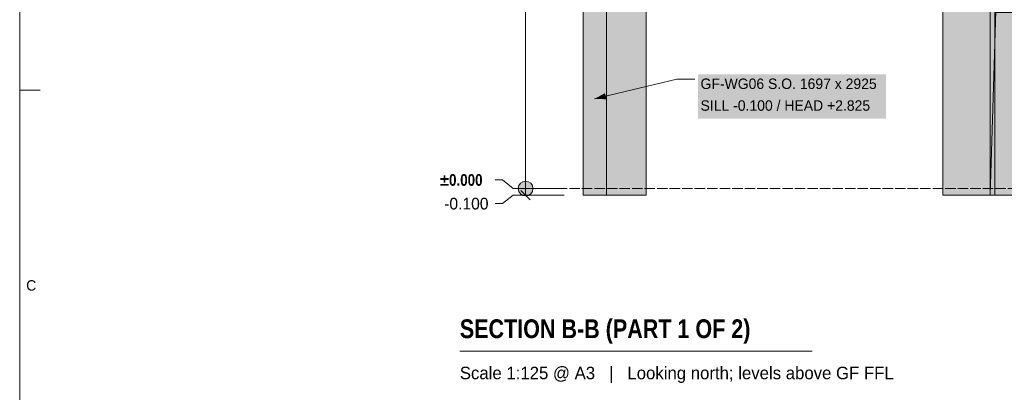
# Model space of a CAD drawing. Header units: millimetres. Extents: x 17 to 413, y 4 to 292.
# Tile 11 of 43: x 20 to 140, y 159 to 204. Entities that reach past the tile are written whole.
import ezdxf
from ezdxf.enums import TextEntityAlignment as Align

# ---------------------------------------------------------------- set-up
doc = ezdxf.new("R2010")
doc.units = ezdxf.units.MM
doc.linetypes.add('DASHED', pattern=[1.524, 1.27, -0.254])
for name, color, linetype in [('FILL-INK', 7, 'Continuous'), ('FILL-WHITE', 7, 'Continuous'), ('LINE-CORE', 7, 'Continuous'), ('LINE-INK', 7, 'Continuous'), ('LINE-STEEL-DASH', 7, 'DASHED'), ('TEXT-INK', 7, 'Continuous'), ('TEXT-STEEL_GREY', 7, 'Continuous')]:
    doc.layers.add(name, color=color, linetype=linetype)
doc.styles.add('OpenSansCondensed-Bold', font='OpenSansCondensed-Bold.ttf')

msp = doc.modelspace()

# ---------------------------------------------------------------- hatches: boundary and pattern name
at = {"layer": 'FILL-INK', "true_color": 0x1a1a1f}
h = msp.add_hatch(color=250, dxfattribs=at)
h.dxf.hatch_style = 1
h.paths.add_polyline_path([(89.91, 194.6), (91.19, 195.3), (91.36, 194.56)])
at = {"layer": 'FILL-WHITE', "true_color": 0xffffff}
h = msp.add_hatch(color=7, dxfattribs=at)
h.dxf.hatch_style = 1
h.paths.add_polyline_path([(88.53, 212.16), (91.37, 212.16), (91.37, 182.9), (88.53, 182.9)])
h = msp.add_hatch(color=7, dxfattribs=at)
h.dxf.hatch_style = 1
h.paths.add_polyline_path([(91.37, 212.16), (91.37, 210.51), (91.37, 210.51), (89.34, 210.51), (89.34, 209.29), (91.37, 209.29), (91.37, 209.3), (91.37, 209.3), (91.37, 182.9), (91.37, 182.9), (88.53, 182.9), (88.53, 212.16)])
h = msp.add_hatch(color=7, dxfattribs=at)
h.dxf.hatch_style = 1
h.paths.add_polyline_path([(91.37, 212.16), (91.37, 210.51), (89.34, 210.51), (89.34, 209.29), (91.37, 209.29), (91.37, 182.9), (88.53, 182.9), (88.53, 212.16)])
h = msp.add_hatch(color=7, dxfattribs=at)
h.dxf.hatch_style = 1
h.paths.add_polyline_path([(138.03, 212.16), (138.03, 182.9), (132.27, 182.9), (132.27, 206.3), (96.18, 206.3), (96.18, 182.9), (91.37, 182.9), (91.37, 212.16)])
h = msp.add_hatch(color=7, dxfattribs=at)
h.dxf.hatch_style = 1
h.paths.add_polyline_path([(140.87, 212.16), (140.87, 182.9), (138.03, 182.9), (138.03, 212.16)])
h = msp.add_hatch(color=7, dxfattribs=at)
h.dxf.hatch_style = 1
h.paths.add_polyline_path([(140.87, 212.16), (140.87, 210.51), (140.87, 210.51), (138.87, 210.51), (138.87, 209.29), (140.87, 209.29), (140.87, 209.3), (140.87, 209.3), (140.87, 182.9), (140.87, 182.9), (138.03, 182.9), (138.03, 212.16)])
h = msp.add_hatch(color=7, dxfattribs=at)
h.dxf.hatch_style = 1
h.paths.add_polyline_path([(140.87, 212.16), (140.87, 210.51), (138.84, 210.51), (138.84, 209.29), (140.87, 209.29), (140.87, 182.9), (138.03, 182.9), (138.03, 212.16)])
h = msp.add_hatch(color=7, dxfattribs=at)
h.dxf.hatch_style = 1
h.paths.add_polyline_path([(140.87, 212.16), (140.87, 210.51), (138.84, 210.51), (138.84, 209.29), (140.87, 209.29), (140.87, 182.9), (138.03, 182.9), (138.03, 212.16)])
h = msp.add_hatch(color=7, dxfattribs=at)
h.dxf.hatch_style = 1
h.paths.add_polyline_path([(138.84, 210.51), (138.84, 209.29), (138.84, 209.28), (138.84, 209.28), (138.03, 182.9), (138.03, 212.16)])
h = msp.add_hatch(color=7, dxfattribs=at)
h.dxf.hatch_style = 1
h.paths.add_polyline_path([(138.03, 210.51), (138.03, 212.16), (140.87, 212.16), (140.87, 212.16), (140.87, 212.16), (140.87, 212.16), (140.87, 209.29), (140.87, 209.29), (140.87, 182.9), (140.87, 182.9), (138.03, 182.9), (138.03, 209.29), (140.87, 209.29), (140.87, 210.51)])
h = msp.add_hatch(color=7, dxfattribs=at)
h.dxf.hatch_style = 1
h.paths.add_polyline_path([(138.03, 209.29), (138.03, 182.9), (132.27, 182.9), (132.27, 206.3), (96.18, 206.3), (96.18, 182.9), (91.37, 182.9), (91.37, 209.29)])
h = msp.add_hatch(color=7, dxfattribs=at)
h.dxf.hatch_style = 1
h.paths.add_polyline_path([(138.84, 209.29), (140.87, 209.29), (140.87, 182.9), (138.03, 182.9), (138.84, 209.29)])
h = msp.add_hatch(color=7, dxfattribs=at)
h.dxf.hatch_style = 1
h.paths.add_polyline_path([(140.87, 209.29), (140.87, 209.3), (140.9, 209.3), (140.9, 182.9), (138.62, 182.9), (138.62, 209.29)])
h = msp.add_hatch(color=7, dxfattribs=at)
h.dxf.hatch_style = 1
h.paths.add_polyline_path([(88.53, 206.3), (91.37, 206.3), (91.37, 182.9), (88.53, 182.9)])
h = msp.add_hatch(color=7, dxfattribs=at)
h.dxf.hatch_style = 1
h.paths.add_polyline_path([(138.62, 182.9), (138.62, 205.1), (140.9, 205.1), (140.9, 182.9)])
h = msp.add_hatch(color=7, dxfattribs=at)
h.dxf.hatch_style = 1
h.paths.add_polyline_path([(102.51, 192.21), (125.37, 192.21), (125.37, 197.6), (102.51, 197.6)])
h = msp.add_hatch(color=7, dxfattribs=at)
h.dxf.hatch_style = 1
h.paths.add_polyline_path([(82.43, 183.7), (82.4, 183.93), (82.31, 184.15), (82.16, 184.34), (81.98, 184.48), (81.76, 184.57), (81.53, 184.6), (81.29, 184.57), (81.08, 184.48), (80.89, 184.34), (80.75, 184.15), (80.66, 183.93), (80.63, 183.7), (80.66, 183.47), (80.75, 183.25), (80.89, 183.06), (81.08, 182.92), (81.29, 182.83), (81.53, 182.8), (81.76, 182.83), (81.98, 182.92), (82.16, 183.06), (82.31, 183.25), (82.4, 183.47)])

# ---------------------------------------------------------------- linework, layer by layer
at = {"layer": 'LINE-CORE', "lineweight": 5}
for points in [[(88.53, 212.16), (91.37, 212.16), (91.37, 182.9), (91.37, 182.9), (91.37, 182.9), (91.37, 182.9), (88.53, 182.9), (88.53, 212.16)], [(91.37, 212.16), (91.37, 210.51), (91.37, 210.51), (89.34, 210.51), (89.34, 209.29), (91.37, 209.29), (91.37, 209.3), (91.37, 209.3), (91.37, 182.9), (91.37, 182.9), (88.53, 182.9), (88.53, 212.16)], [(91.37, 212.16), (91.37, 210.51), (89.34, 210.51), (89.34, 209.29), (91.37, 209.29), (91.37, 182.9), (88.53, 182.9), (88.53, 212.16)], [(138.03, 212.16), (138.03, 182.9), (132.27, 182.9), (132.27, 206.3), (96.18, 206.3), (96.18, 182.9), (91.37, 182.9), (91.37, 212.16)], [(140.87, 212.16), (140.87, 182.9), (138.03, 182.9), (138.03, 212.16)], [(140.87, 212.16), (140.87, 210.51), (140.87, 210.51), (138.87, 210.51), (138.87, 209.29), (140.87, 209.29), (140.87, 209.3), (140.87, 209.3), (140.87, 182.9), (140.87, 182.9), (138.03, 182.9), (138.03, 212.16)], [(140.87, 212.16), (140.87, 210.51), (138.84, 210.51), (138.84, 209.29), (140.87, 209.29), (140.87, 182.9), (138.03, 182.9), (138.03, 212.16)], [(140.87, 212.16), (140.87, 210.51), (138.84, 210.51), (138.84, 209.29), (140.87, 209.29), (140.87, 182.9), (138.03, 182.9), (138.03, 212.16)], [(138.84, 210.51), (138.84, 209.29), (138.84, 209.29), (138.84, 209.29), (138.84, 209.28), (138.84, 209.28), (138.03, 182.9), (138.03, 212.16), (138.03, 212.16)], [(138.03, 210.51), (138.03, 210.51), (138.03, 212.16), (140.87, 212.16), (140.87, 212.16), (140.87, 212.16), (140.87, 212.16), (140.87, 209.29), (140.87, 209.29), (140.87, 182.9), (140.87, 182.9), (140.87, 182.9), (138.03, 182.9), (138.03, 209.29), (140.87, 209.29), (140.87, 210.51), (138.03, 210.51)], [(138.03, 209.29), (138.03, 182.9), (132.27, 182.9), (132.27, 206.3), (96.18, 206.3), (96.18, 182.9), (91.37, 182.9), (91.37, 209.29)], [(138.84, 209.29), (140.87, 209.29), (140.87, 182.9), (138.03, 182.9), (138.84, 209.29), (138.84, 209.29)], [(140.87, 209.29), (140.87, 209.3), (140.9, 209.3), (140.9, 182.9), (138.62, 182.9), (138.62, 209.29)], [(88.53, 206.3), (91.37, 206.3), (91.37, 182.9), (88.53, 182.9)], [(138.62, 182.9), (138.62, 205.1), (140.9, 205.1), (140.9, 205.1), (140.9, 182.9), (138.62, 182.9)]]:
    msp.add_lwpolyline(points, close=True, dxfattribs=at)
at = {"layer": 'LINE-INK', "lineweight": 5}
for p, q in [((81.53, 182.9), (81.53, 235.1)), ((89.91, 194.6), (99.91, 197)), ((99.91, 197), (102.11, 197)), ((20, 195.67), (22.5, 195.67)), ((78.71, 184.74), (77.83, 184.74)), ((80.03, 183.7), (78.71, 184.74)), ((86.23, 183.7), (80.03, 183.7)), ((82.09, 182.33), (80.96, 183.47)), ((80.03, 182.9), (78.71, 181.86)), ((86.23, 182.9), (80.03, 182.9)), ((78.71, 181.86), (77.83, 181.86)), ((73.53, 163.9), (116.39, 163.9))]:
    msp.add_line(p, q, dxfattribs=at)
msp.add_lwpolyline([(20, 7), (413, 7), (413, 290), (20, 290)], close=True, dxfattribs=at)
msp.add_circle((81.53, 183.7), 0.9, dxfattribs=at)
at = {"layer": 'LINE-STEEL-DASH', "lineweight": 5}
msp.add_line((85.33, 183.7), (226.13, 183.7), dxfattribs=at)

# ---------------------------------------------------------------- texts
at = {"layer": 'TEXT-INK'}
for s, height, p in [('GF-WG06 S.O. 1697 x 2925', 1.27, (102.81, 195.81)), ('SILL -0.100 / HEAD +2.825', 1.27, (102.81, 193.16)), ('-0.100', 1.422, (71.63, 181.15))]:
    msp.add_text(s, height=height, dxfattribs=at).set_placement(p)
at = {"layer": 'TEXT-INK', "style": 'OpenSansCondensed-Bold'}
for s, height, p in [('±0.000', 1.422, (71.13, 184.03)), ('SECTION B-B (PART 1 OF 2)', 2.286, (73.53, 165.5))]:
    msp.add_text(s, height=height, dxfattribs=at).set_placement(p)
at = {"layer": 'TEXT-STEEL_GREY'}
msp.add_text('C', height=1.27, dxfattribs=at).set_placement((21.4, 171.28), align=Align.CENTER)
msp.add_text('Scale 1:125 @ A3   |   Looking north; levels above GF FFL', height=1.524, dxfattribs=at).set_placement((73.53, 160.5))

doc.saveas('drawing.dxf')
